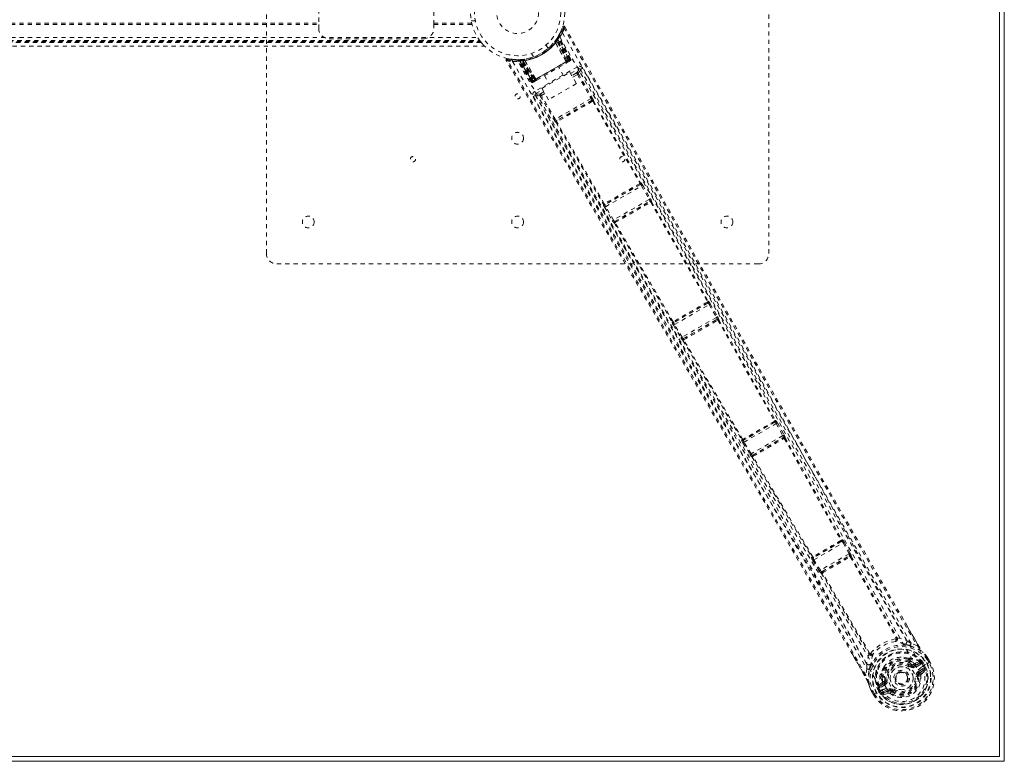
# Model space of a CAD drawing. Header units: inches. Extents: x 25.5 to 109, y 42.4 to 78.2.
# Tile 5 of 6: x 85.5 to 109, y 42.4 to 60.1. Entities that reach past the tile are written whole.
import ezdxf

# ---------------------------------------------------------------- set-up
doc = ezdxf.new("R2010")
doc.units = ezdxf.units.IN
doc.header["$MEASUREMENT"] = 0
doc.linetypes.add('SLD-Dashed', pattern=[0.075, 0.05, -0.025])
doc.linetypes.add('SLD-Solid', pattern=[0])

msp = doc.modelspace()

# ---------------------------------------------------------------- linework, layer by layer
at = {"color": 7, "linetype": 'SLD-Solid', "lineweight": 15}
for p, q in [((109.004, 78.166), (109.004, 42.416)), ((108.886, 78.048), (108.886, 42.534)), ((108.886, 42.534), (108.886, 78.048)), ((109.004, 42.416), (25.504, 42.416)), ((108.886, 42.534), (25.622, 42.534)), ((25.622, 42.534), (108.886, 42.534))]:
    msp.add_line(p, q, dxfattribs=at)
at = {"color": 7, "linetype": 'SLD-Dashed', "lineweight": 0}
for p, q in [((91.379, 54.541), (91.379, 66.041)), ((103.379, 66.041), (103.379, 54.541)), ((92.629, 60.572), (92.629, 60.009)), ((95.379, 60.009), (95.379, 60.572)), ((41.879, 60.041), (92.629, 60.041)), ((41.879, 60.009), (92.629, 60.009)), ((92.629, 60.009), (92.629, 59.916)), ((95.379, 60.041), (96.282, 60.041)), ((95.379, 60.009), (96.289, 60.009)), ((95.379, 59.916), (95.379, 60.009)), ((96.272, 60.091), (96.368, 60.091)), ((98.343, 59.708), (98.4, 59.814)), ((98.366, 59.746), (98.358, 59.732)), ((98.411, 59.839), (98.403, 59.816)), ((98.404, 59.822), (98.452, 59.946)), ((98.507, 59.951), (98.481, 59.936)), ((37.997, 59.576), (96.51, 59.576)), ((37.997, 59.576), (96.51, 59.576)), ((38.001, 59.581), (96.506, 59.581)), ((38.002, 59.582), (96.505, 59.582)), ((38.004, 59.584), (96.504, 59.584)), ((38.014, 59.596), (96.494, 59.596)), ((38.017, 59.601), (96.49, 59.601)), ((38.029, 59.616), (96.479, 59.616)), ((38.037, 59.627), (96.47, 59.627)), ((38.084, 59.698), (96.423, 59.698)), ((92.879, 59.666), (95.129, 59.666)), ((98.105, 59.432), (98.057, 59.516)), ((98.275, 59.609), (98.294, 59.637)), ((98.283, 59.575), (98.28, 59.571)), ((98.537, 59.117), (98.28, 59.571)), ((98.283, 59.575), (98.54, 59.118)), ((98.294, 59.633), (98.318, 59.616)), ((98.347, 59.685), (98.305, 59.62)), ((98.305, 59.648), (98.306, 59.65)), ((98.305, 59.619), (98.305, 59.62)), ((98.305, 59.62), (98.565, 59.133)), ((98.564, 59.132), (98.305, 59.619)), ((98.307, 59.651), (98.306, 59.65)), ((98.347, 59.714), (98.307, 59.651)), ((98.314, 59.662), (98.338, 59.646)), ((98.589, 59.147), (98.318, 59.616)), ((98.605, 59.156), (98.33, 59.633)), ((98.338, 59.646), (98.616, 59.163)), ((98.624, 59.163), (98.345, 59.688)), ((98.623, 59.166), (98.347, 59.685)), ((98.366, 59.717), (98.358, 59.703)), ((98.639, 59.175), (98.358, 59.703)), ((98.65, 59.182), (98.366, 59.717)), ((37.914, 59.486), (96.593, 59.486)), ((37.915, 59.486), (96.592, 59.486)), ((97.711, 59.316), (97.759, 59.232)), ((97.141, 59.189), (97.266, 59.174)), ((97.372, 59.163), (97.357, 59.164)), ((97.38, 59.162), (97.364, 59.163)), ((97.398, 59.149), (97.382, 59.149)), ((97.703, 58.635), (97.382, 59.149)), ((97.468, 59.167), (97.394, 59.163)), ((97.715, 58.642), (97.398, 59.149)), ((97.418, 59.152), (97.733, 58.648)), ((97.496, 59.153), (97.419, 59.149)), ((97.731, 58.651), (97.419, 59.149)), ((97.458, 59.166), (97.456, 59.166)), ((97.737, 58.655), (97.458, 59.137)), ((97.47, 59.167), (97.468, 59.167)), ((97.472, 59.167), (97.47, 59.167)), ((97.748, 58.661), (97.473, 59.138)), ((97.493, 59.14), (97.49, 59.169)), ((97.493, 59.14), (97.765, 58.671)), ((97.496, 59.153), (97.498, 59.153)), ((97.789, 58.685), (97.496, 59.153)), ((97.498, 59.153), (97.79, 58.685)), ((97.541, 59.175), (97.535, 59.174)), ((97.551, 59.15), (97.547, 59.15)), ((97.813, 58.699), (97.547, 59.15)), ((97.551, 59.15), (97.816, 58.7)), ((98.616, 59.163), (97.737, 58.655)), ((97.748, 58.661), (98.605, 59.156)), ((98.589, 59.147), (97.765, 58.671)), ((98.537, 59.117), (98.54, 59.118)), ((98.546, 59.089), (98.552, 59.092)), ((98.565, 59.133), (98.564, 59.132)), ((98.564, 59.099), (98.611, 59.126)), ((98.565, 59.133), (98.623, 59.166)), ((98.65, 59.182), (98.616, 59.163)), ((98.639, 59.175), (98.65, 59.182)), ((98.807, 58.998), (97.784, 58.407)), ((97.96, 58.482), (98.626, 58.866)), ((98.476, 58.78), (98.36, 58.981)), ((98.626, 58.866), (98.783, 58.594)), ((98.644, 58.834), (98.837, 58.946)), ((98.786, 58.85), (98.673, 58.785)), ((98.696, 58.746), (98.807, 58.81)), ((98.807, 58.81), (99.136, 58.238)), ((98.833, 58.825), (99.161, 58.253)), ((98.878, 58.935), (98.871, 58.943)), ((98.877, 58.935), (98.871, 58.943)), ((98.93, 58.964), (98.878, 58.935)), ((98.88, 58.931), (98.879, 58.932)), ((97.703, 58.635), (97.715, 58.642)), ((97.748, 58.661), (97.715, 58.642)), ((97.731, 58.651), (97.789, 58.685)), ((97.771, 58.641), (97.818, 58.668)), ((97.79, 58.685), (97.789, 58.685)), ((97.813, 58.699), (97.816, 58.7)), ((98.022, 58.786), (98.138, 58.585)), ((98.783, 58.594), (98.117, 58.21)), ((97.8, 58.325), (97.803, 58.314)), ((97.8, 58.325), (97.804, 58.315)), ((97.814, 58.355), (97.978, 58.45)), ((98.007, 58.4), (97.923, 58.352)), ((98.03, 58.361), (97.947, 58.314)), ((98.117, 58.21), (97.96, 58.482)), ((97.803, 58.314), (97.752, 58.284)), ((97.805, 58.312), (97.806, 58.311)), ((97.921, 58.299), (98.252, 57.728)), ((98.278, 57.743), (97.947, 58.314)), ((99.136, 58.238), (98.278, 57.743)), ((99.151, 58.195), (98.307, 57.708)), ((99.151, 58.195), (99.151, 58.195)), ((99.173, 58.172), (100.3, 56.216)), ((99.192, 58.184), (99.191, 58.183)), ((99.191, 58.183), (100.318, 56.228)), ((98.297, 57.667), (98.298, 57.667)), ((98.298, 57.667), (99.427, 55.714)), ((98.308, 57.708), (98.307, 57.708)), ((99.447, 55.724), (98.317, 57.678)), ((100.318, 56.228), (100.322, 56.228)), ((100.311, 56.188), (99.466, 55.7)), ((99.482, 55.657), (100.34, 56.152)), ((100.303, 56.186), (100.303, 56.186)), ((100.307, 56.187), (100.311, 56.188)), ((100.34, 56.152), (100.523, 55.83)), ((100.366, 56.167), (100.549, 55.845)), ((100.523, 55.83), (99.67, 55.338)), ((99.699, 55.303), (100.538, 55.787)), ((100.534, 55.783), (100.534, 55.783)), ((100.538, 55.787), (100.537, 55.786)), ((100.56, 55.763), (101.915, 53.385)), ((100.579, 55.776), (100.578, 55.774)), ((100.578, 55.774), (101.933, 53.398)), ((99.427, 55.714), (99.425, 55.71)), ((99.456, 55.642), (99.644, 55.322)), ((99.466, 55.7), (99.468, 55.703)), ((99.471, 55.705), (99.472, 55.705)), ((99.67, 55.338), (99.482, 55.657)), ((99.701, 55.303), (99.699, 55.303)), ((99.705, 55.305), (99.705, 55.305)), ((101.091, 52.91), (99.71, 55.272)), ((99.689, 55.262), (99.69, 55.262)), ((99.69, 55.262), (101.071, 52.9)), ((103.129, 54.291), (91.629, 54.291)), ((101.933, 53.398), (101.938, 53.398)), ((101.927, 53.357), (101.109, 52.885)), ((101.126, 52.843), (101.955, 53.321)), ((101.918, 53.355), (101.919, 53.356)), ((101.922, 53.357), (101.927, 53.357)), ((101.955, 53.321), (102.127, 53.014)), ((101.981, 53.336), (102.153, 53.028)), ((102.127, 53.014), (101.307, 52.54)), ((101.337, 52.506), (102.142, 52.971)), ((102.137, 52.967), (102.137, 52.967)), ((102.142, 52.971), (102.141, 52.969)), ((102.164, 52.945), (103.514, 50.542)), ((102.183, 52.959), (102.182, 52.958)), ((102.182, 52.958), (103.533, 50.554)), ((101.071, 52.9), (101.068, 52.896)), ((101.101, 52.828), (101.281, 52.525)), ((101.109, 52.885), (101.112, 52.889)), ((101.115, 52.892), (101.115, 52.892)), ((101.307, 52.54), (101.126, 52.843)), ((101.326, 52.464), (101.328, 52.464)), ((101.328, 52.464), (102.734, 50.093)), ((101.338, 52.506), (101.337, 52.506)), ((101.342, 52.508), (101.342, 52.508)), ((102.754, 50.103), (101.347, 52.474)), ((103.529, 50.515), (102.77, 50.077)), ((102.787, 50.035), (103.556, 50.479)), ((103.522, 50.514), (103.529, 50.515)), ((103.533, 50.554), (103.54, 50.555)), ((103.556, 50.479), (103.714, 50.192)), ((103.583, 50.493), (103.74, 50.206)), ((102.734, 50.093), (102.73, 50.087)), ((103.714, 50.192), (102.957, 49.755)), ((102.988, 49.721), (103.728, 50.148)), ((103.728, 50.148), (103.726, 50.146)), ((103.769, 50.136), (103.767, 50.134)), ((102.762, 50.019), (102.932, 49.739)), ((102.77, 50.077), (102.774, 50.083)), ((102.957, 49.755), (102.787, 50.035)), ((102.978, 49.679), (102.98, 49.68)), ((102.991, 49.721), (102.988, 49.721)), ((105.124, 47.664), (104.441, 47.27)), ((104.456, 47.226), (105.154, 47.63)), ((105.113, 47.662), (105.124, 47.664)), ((105.124, 47.702), (105.135, 47.704)), ((105.154, 47.63), (105.295, 47.371)), ((105.18, 47.644), (105.321, 47.385)), ((104.408, 47.289), (104.4, 47.28)), ((104.436, 47.297), (104.436, 47.297)), ((104.441, 47.27), (104.448, 47.278)), ((105.295, 47.371), (104.61, 46.975)), ((104.644, 46.943), (105.306, 47.325)), ((105.306, 47.325), (105.303, 47.322)), ((105.321, 47.385), (105.333, 47.36)), ((105.325, 47.296), (106.417, 45.364)), ((105.347, 47.313), (105.344, 47.31)), ((105.344, 47.31), (106.436, 45.378)), ((104.431, 47.211), (104.585, 46.96)), ((104.61, 46.975), (104.456, 47.226)), ((104.585, 46.96), (104.6, 46.936)), ((104.634, 46.902), (104.638, 46.902)), ((104.638, 46.902), (105.765, 44.99)), ((104.648, 46.944), (104.644, 46.943)), ((105.787, 44.999), (104.659, 46.912)), ((104.662, 46.92), (104.662, 46.92)), ((106.64, 45.722), (106.944, 45.195)), ((106.418, 45.363), (106.417, 45.364)), ((106.448, 45.364), (106.448, 45.364)), ((106.918, 45.181), (106.777, 45.233)), ((105.669, 44.459), (105.382, 44.957)), ((105.77, 44.973), (105.77, 44.973)), ((105.787, 44.999), (105.787, 44.999)), ((107.052, 45.031), (107.063, 45.017)), ((106.702, 44.881), (106.722, 44.871)), ((106.739, 44.805), (106.72, 44.838)), ((106.798, 44.723), (106.72, 44.778)), ((106.738, 44.852), (106.757, 44.819)), ((106.781, 44.7), (106.798, 44.723)), ((106.798, 44.723), (106.818, 44.712)), ((106.867, 44.715), (106.991, 44.758)), ((106.867, 44.715), (106.879, 44.693)), ((106.877, 44.755), (106.988, 44.795)), ((106.991, 44.758), (106.879, 44.693)), ((107.006, 44.732), (106.894, 44.667)), ((107.002, 44.791), (106.988, 44.795)), ((107.006, 44.789), (107.002, 44.791)), ((107.022, 44.772), (107.031, 44.759)), ((107.037, 44.758), (107.022, 44.772)), ((107.031, 44.759), (107.069, 44.693)), ((107.035, 44.673), (107.161, 44.746)), ((107.038, 44.758), (107.062, 44.774)), ((107.074, 44.696), (107.038, 44.757)), ((107.062, 44.774), (107.063, 44.773)), ((107.063, 44.773), (107.099, 44.711)), ((107.069, 44.693), (107.074, 44.696)), ((107.161, 44.746), (107.181, 44.758)), ((107.167, 44.893), (107.164, 44.897)), ((107.205, 44.772), (107.166, 44.838)), ((107.181, 44.758), (107.227, 44.784)), ((107.23, 44.785), (107.19, 44.854)), ((107.191, 44.853), (107.191, 44.853)), ((107.23, 44.786), (107.191, 44.853)), ((107.227, 44.784), (107.23, 44.786)), ((105.72, 44.623), (105.694, 44.475)), ((106.061, 44.489), (106.062, 44.512)), ((106.069, 44.466), (106.088, 44.433)), ((106.091, 44.475), (106.11, 44.442)), ((106.95, 44.45), (106.926, 44.447)), ((106.955, 44.562), (107.056, 44.62)), ((106.97, 44.536), (107.071, 44.594)), ((106.98, 44.518), (106.97, 44.536)), ((107.071, 44.594), (106.98, 44.518)), ((107.024, 44.498), (107.115, 44.578)), ((107.035, 44.673), (107.035, 44.673)), ((105.991, 44.206), (105.994, 44.22)), ((106.084, 44.297), (105.994, 44.22)), ((105.994, 44.22), (105.994, 44.221)), ((105.994, 44.22), (105.994, 44.22)), ((106.024, 44.2), (106.124, 44.286)), ((106.136, 44.265), (106.024, 44.2)), ((106.151, 44.239), (106.039, 44.174)), ((106.088, 44.433), (106.096, 44.33)), ((106.124, 44.286), (106.136, 44.265)), ((106.143, 44.445), (106.151, 44.349)), ((106.151, 44.349), (106.18, 44.353)), ((106.418, 44.322), (106.411, 44.335)), ((106.423, 44.314), (106.418, 44.322)), ((105.819, 44.115), (105.817, 44.119)), ((105.88, 44.007), (105.842, 44.074)), ((105.842, 44.074), (105.842, 44.074)), ((105.843, 44.076), (105.882, 44.007)), ((105.868, 44.089), (105.906, 44.022)), ((105.88, 44.007), (105.884, 44.009)), ((105.906, 44.022), (105.882, 44.008)), ((105.93, 44.035), (105.884, 44.009)), ((106.076, 44.119), (105.93, 44.035)), ((105.975, 44.146), (106.001, 44.16)), ((105.975, 44.145), (105.975, 44.146)), ((106.011, 44.082), (105.975, 44.145)), ((105.991, 44.206), (105.99, 44.202)), ((105.991, 44.206), (105.991, 44.206)), ((106.001, 44.16), (105.991, 44.184)), ((105.996, 44.18), (106.004, 44.166)), ((106.001, 44.16), (105.996, 44.18)), ((106.001, 44.159), (106.037, 44.097)), ((106.004, 44.166), (106.041, 44.1)), ((106.041, 44.1), (106.037, 44.097)), ((106.041, 44.1), (106.041, 44.1)), ((106.076, 44.119), (106.076, 44.119)), ((106.111, 44.075), (106.212, 44.133)), ((106.118, 44.002), (106.233, 44.041)), ((106.126, 44.049), (106.227, 44.107)), ((106.238, 44.089), (106.126, 44.049)), ((106.238, 44.089), (106.227, 44.107)), ((106.275, 44.034), (106.311, 44.082)), ((106.311, 44.082), (106.305, 44.086)), ((106.326, 44.101), (106.311, 44.082))]:
    msp.add_line(p, q, dxfattribs=at)
at = {"color": 7, "linetype": 'SLD-Dashed', "lineweight": 0, "flags": 128}
for points in [[(98.451, 59.81), (99.674, 57.696), (100.891, 55.579), (102.1, 53.459), (103.296, 51.335), (104.229, 49.664), (105.159, 47.993), (106.091, 46.328), (107.035, 44.673)], [(98.48, 59.936), (98.943, 59.124), (99.424, 58.279), (99.923, 57.402), (100.303, 56.734), (100.354, 56.645), (100.404, 56.556), (100.455, 56.467), (100.506, 56.377), (100.558, 56.287), (100.619, 56.179), (100.801, 55.86), (100.966, 55.569), (101.116, 55.306), (101.251, 55.07), (101.502, 54.628), (101.722, 54.242), (102.047, 53.671), (102.343, 53.15), (102.612, 52.679), (102.913, 52.151), (103.22, 51.612), (103.814, 50.572), (104.447, 49.464), (105.06, 48.395), (105.679, 47.32), (106.304, 46.237), (106.918, 45.181)], [(98.507, 59.951), (100.609, 56.258), (102.711, 52.565), (104.819, 48.875), (106.64, 45.722)], [(98.267, 59.597), (98.267, 59.596), (98.267, 59.594), (98.268, 59.591), (98.27, 59.588), (98.272, 59.585), (98.275, 59.582), (98.279, 59.578), (98.283, 59.575)], [(98.324, 59.677), (98.32, 59.669), (98.316, 59.66)], [(98.384, 59.708), (99.605, 57.598), (100.819, 55.486), (102.023, 53.37), (103.215, 51.249), (104.144, 49.581), (105.07, 47.913), (106, 46.251), (106.943, 44.6)], [(97.141, 59.186), (97.133, 59.185), (97.125, 59.184), (97.117, 59.18), (97.111, 59.175), (97.107, 59.168), (97.105, 59.161), (97.105, 59.154), (97.108, 59.147)], [(97.109, 59.144), (97.109, 59.144), (97.111, 59.145), (97.116, 59.149), (97.125, 59.153), (97.13, 59.156), (97.135, 59.159)], [(105.382, 44.957), (103.545, 48.139), (101.403, 51.809), (99.256, 55.477), (97.109, 59.144)], [(105.694, 44.475), (105.029, 45.633), (104.353, 46.806), (103.661, 47.998), (102.994, 49.144), (102.306, 50.324), (101.617, 51.504), (100.96, 52.626), (100.377, 53.622), (99.97, 54.317), (99.3, 55.461), (98.723, 56.446), (98.172, 57.387), (97.643, 58.291), (97.135, 59.159)], [(97.259, 59.122), (98.478, 57.006), (99.702, 54.893), (100.935, 52.787), (102.176, 50.688), (103.157, 49.044), (104.138, 47.404), (105.115, 45.764), (106.076, 44.119)], [(97.304, 59.169), (97.347, 59.164), (97.532, 59.176)], [(97.357, 59.164), (97.359, 59.164), (97.359, 59.164)], [(106.186, 44.163), (105.21, 45.834), (104.217, 47.5), (103.218, 49.166), (102.22, 50.835), (101.227, 52.508), (99.936, 54.708), (98.655, 56.916), (97.381, 59.129)], [(97.535, 59.174), (97.536, 59.174), (97.538, 59.173), (97.54, 59.171), (97.541, 59.168), (97.543, 59.164), (97.544, 59.16), (97.546, 59.155), (97.547, 59.15)], [(97.684, 59.206), (97.695, 59.209), (97.707, 59.213)], [(97.816, 58.7), (97.995, 58.804), (98.177, 58.909), (98.358, 59.014), (98.537, 59.117)], [(97.837, 58.679), (98.013, 58.78), (98.191, 58.884), (98.37, 58.987), (98.546, 59.088)], [(98.54, 59.118), (98.549, 59.123), (98.556, 59.128), (98.561, 59.131), (98.564, 59.132)], [(98.54, 59.118), (98.543, 59.113), (98.545, 59.108), (98.547, 59.104), (98.548, 59.099), (98.548, 59.095), (98.548, 59.092), (98.547, 59.09), (98.546, 59.089)], [(98.623, 59.166), (98.622, 59.166), (98.621, 59.165), (98.618, 59.163), (98.614, 59.161), (98.608, 59.158), (98.602, 59.154), (98.596, 59.151), (98.589, 59.147)], [(98.605, 59.156), (98.617, 59.163), (98.628, 59.169), (98.636, 59.174), (98.639, 59.175)], [(98.619, 59.131), (98.622, 59.132), (98.625, 59.134), (98.626, 59.135), (98.627, 59.135)], [(98.837, 58.946), (98.832, 58.909), (98.786, 58.85)], [(98.837, 58.946), (98.836, 58.947), (98.835, 58.95), (98.832, 58.955), (98.828, 58.962), (98.824, 58.969), (98.818, 58.978), (98.813, 58.988), (98.807, 58.998)], [(98.833, 58.825), (98.83, 58.823), (98.824, 58.82), (98.817, 58.816), (98.807, 58.81)], [(98.878, 58.935), (98.872, 58.898), (98.827, 58.839)], [(106.669, 45.3), (104.709, 48.701), (102.763, 52.11), (100.821, 55.522), (98.878, 58.935)], [(106.777, 45.233), (106.397, 45.889), (105.999, 46.576), (105.585, 47.296), (105.153, 48.047), (104.73, 48.785), (104.373, 49.408), (104.033, 50.003), (103.669, 50.642), (103.279, 51.325), (103.16, 51.534), (103.038, 51.748), (102.914, 51.965), (102.806, 52.155), (102.719, 52.308), (102.627, 52.469), (102.531, 52.638), (102.431, 52.814), (102.229, 53.169), (102.011, 53.552), (101.777, 53.962), (101.731, 54.043), (101.72, 54.063), (101.712, 54.078), (101.7, 54.098), (101.686, 54.123), (101.668, 54.154), (101.648, 54.19), (101.575, 54.318), (101.479, 54.486), (101.38, 54.66), (101.264, 54.864), (101.132, 55.097), (101.075, 55.196), (101.016, 55.301), (100.954, 55.409), (100.89, 55.522), (100.849, 55.594), (100.809, 55.664), (100.396, 56.389), (99.998, 57.089), (99.621, 57.751), (99.265, 58.376), (98.93, 58.964)], [(97.737, 58.655), (97.724, 58.647), (97.713, 58.641), (97.709, 58.638), (97.705, 58.637), (97.703, 58.635)], [(97.765, 58.671), (97.758, 58.667), (97.751, 58.663), (97.745, 58.659), (97.74, 58.656), (97.735, 58.654), (97.732, 58.652), (97.731, 58.651), (97.731, 58.651)], [(97.755, 58.632), (97.756, 58.632), (97.758, 58.633), (97.76, 58.635), (97.763, 58.637)], [(97.79, 58.685), (97.792, 58.687), (97.797, 58.69), (97.805, 58.694), (97.813, 58.699)], [(97.836, 58.679), (97.832, 58.679), (97.826, 58.683), (97.819, 58.69), (97.813, 58.699)], [(97.83, 58.675), (97.831, 58.675), (97.832, 58.676), (97.834, 58.677), (97.836, 58.679)], [(97.784, 58.407), (97.795, 58.388), (97.805, 58.371), (97.812, 58.36), (97.814, 58.355)], [(97.923, 58.352), (97.849, 58.342), (97.814, 58.355)], [(97.752, 58.284), (98.06, 57.756), (98.387, 57.198), (98.732, 56.609), (99.094, 55.99), (99.469, 55.35), (99.52, 55.264), (99.57, 55.177), (99.621, 55.09), (99.673, 55.003), (99.724, 54.915), (99.789, 54.804), (99.984, 54.472), (100.157, 54.176), (100.309, 53.917), (100.439, 53.694), (100.511, 53.571), (100.575, 53.463), (100.629, 53.37), (100.675, 53.292), (100.712, 53.228), (100.741, 53.179), (100.807, 53.067), (100.895, 52.916), (101.159, 52.465), (101.402, 52.05), (101.518, 51.851), (101.629, 51.662), (101.735, 51.481), (101.866, 51.257), (101.999, 51.031), (102.128, 50.81), (102.253, 50.595), (102.818, 49.629), (103.418, 48.601), (103.991, 47.615), (104.57, 46.616), (105.153, 45.609), (105.72, 44.623)], [(97.803, 58.314), (97.838, 58.301), (97.912, 58.311)], [(97.803, 58.314), (99.787, 54.926), (101.771, 51.538), (103.751, 48.147), (105.716, 44.749)], [(97.921, 58.299), (97.923, 58.3), (97.929, 58.303), (97.938, 58.308), (97.947, 58.314)], [(99.147, 58.192), (99.045, 58.133), (98.942, 58.074), (98.839, 58.014), (98.735, 57.954), (98.64, 57.899), (98.545, 57.844), (98.453, 57.792), (98.382, 57.751), (98.312, 57.71)], [(99.165, 58.173), (98.956, 58.052), (98.742, 57.929), (98.529, 57.806), (98.319, 57.685)], [(99.161, 58.253), (99.16, 58.252), (99.159, 58.251), (99.156, 58.25), (99.153, 58.248), (99.149, 58.246), (99.145, 58.243), (99.14, 58.241), (99.136, 58.238)], [(99.173, 58.172), (99.176, 58.178), (99.177, 58.184), (99.176, 58.189), (99.173, 58.194), (99.169, 58.197), (99.163, 58.198), (99.157, 58.197), (99.151, 58.195)], [(99.173, 58.172), (99.169, 58.174), (99.167, 58.174), (99.166, 58.174), (99.165, 58.173)], [(98.092, 57.822), (98.315, 57.439), (98.604, 56.947), (98.872, 56.488), (99.121, 56.063), (99.346, 55.679), (99.553, 55.327), (99.74, 55.007), (99.908, 54.72), (100.138, 54.328), (100.288, 54.072)], [(98.278, 57.743), (98.269, 57.738), (98.261, 57.733), (98.255, 57.729), (98.252, 57.728)], [(98.308, 57.708), (98.303, 57.704), (98.299, 57.699), (98.297, 57.693), (98.298, 57.688), (98.3, 57.683), (98.304, 57.68), (98.31, 57.678), (98.317, 57.678)], [(100.297, 56.21), (100.298, 56.21), (100.298, 56.211), (100.299, 56.213), (100.3, 56.216)], [(100.307, 56.187), (100.312, 56.191), (100.316, 56.196), (100.318, 56.201), (100.317, 56.207), (100.315, 56.211), (100.311, 56.214), (100.306, 56.216), (100.3, 56.216)], [(100.366, 56.167), (100.365, 56.166), (100.363, 56.165), (100.36, 56.164), (100.357, 56.162), (100.353, 56.16), (100.349, 56.158), (100.344, 56.155), (100.34, 56.152)], [(100.549, 55.845), (100.546, 55.843), (100.54, 55.84), (100.532, 55.835), (100.523, 55.83)], [(100.56, 55.763), (100.563, 55.769), (100.564, 55.774), (100.563, 55.78), (100.56, 55.785), (100.556, 55.788), (100.55, 55.789), (100.544, 55.788), (100.537, 55.786)], [(100.556, 55.831), (100.554, 55.834), (100.547, 55.843)], [(100.56, 55.763), (100.556, 55.764), (100.554, 55.764), (100.553, 55.764), (100.552, 55.764)], [(99.447, 55.724), (99.444, 55.718), (99.443, 55.713), (99.444, 55.708), (99.446, 55.704), (99.451, 55.701), (99.456, 55.7), (99.462, 55.701), (99.468, 55.703)], [(99.447, 55.724), (99.45, 55.722), (99.452, 55.722), (99.453, 55.722), (99.454, 55.723)], [(99.482, 55.657), (99.478, 55.654), (99.473, 55.652), (99.469, 55.649), (99.465, 55.647), (99.462, 55.645), (99.459, 55.644), (99.457, 55.643), (99.456, 55.642)], [(99.67, 55.338), (99.661, 55.332), (99.653, 55.327), (99.647, 55.324), (99.644, 55.322)], [(99.646, 55.324), (99.651, 55.313), (99.653, 55.309)], [(99.701, 55.303), (99.696, 55.299), (99.692, 55.293), (99.69, 55.288), (99.69, 55.282), (99.693, 55.277), (99.697, 55.274), (99.703, 55.272), (99.71, 55.272)], [(99.712, 55.279), (99.711, 55.278), (99.711, 55.277), (99.71, 55.276), (99.71, 55.272)], [(101.912, 53.379), (101.913, 53.38), (101.914, 53.38), (101.914, 53.382), (101.915, 53.386)], [(101.922, 53.357), (101.927, 53.361), (101.931, 53.366), (101.933, 53.371), (101.933, 53.376), (101.93, 53.38), (101.926, 53.384), (101.921, 53.385), (101.915, 53.386)], [(101.981, 53.336), (101.98, 53.336), (101.978, 53.335), (101.976, 53.333), (101.972, 53.331), (101.968, 53.329), (101.964, 53.327), (101.96, 53.324), (101.955, 53.321)], [(102.153, 53.028), (102.15, 53.027), (102.144, 53.023), (102.136, 53.019), (102.127, 53.014)], [(102.164, 52.945), (102.167, 52.952), (102.168, 52.958), (102.167, 52.963), (102.165, 52.968), (102.16, 52.971), (102.154, 52.973), (102.147, 52.972), (102.141, 52.969)], [(102.162, 53.011), (102.159, 53.016), (102.151, 53.027)], [(102.164, 52.945), (102.16, 52.947), (102.158, 52.947), (102.157, 52.947), (102.156, 52.947)], [(101.091, 52.91), (101.088, 52.904), (101.087, 52.899), (101.087, 52.894), (101.09, 52.89), (101.094, 52.887), (101.1, 52.886), (101.106, 52.887), (101.112, 52.889)], [(101.091, 52.91), (101.094, 52.908), (101.096, 52.908), (101.097, 52.908), (101.098, 52.909)], [(101.126, 52.843), (101.121, 52.84), (101.117, 52.838), (101.113, 52.835), (101.109, 52.833), (101.106, 52.831), (101.103, 52.829), (101.101, 52.828), (101.101, 52.828)], [(101.307, 52.54), (101.298, 52.535), (101.29, 52.53), (101.284, 52.527), (101.281, 52.525)], [(101.283, 52.526), (101.289, 52.514), (101.292, 52.509)], [(101.338, 52.506), (101.333, 52.501), (101.329, 52.496), (101.327, 52.49), (101.327, 52.485), (101.33, 52.48), (101.335, 52.476), (101.34, 52.474), (101.347, 52.474)], [(101.35, 52.481), (101.349, 52.481), (101.349, 52.48), (101.348, 52.478), (101.347, 52.474)], [(103.512, 50.535), (103.512, 50.536), (103.513, 50.536), (103.514, 50.538), (103.514, 50.542)], [(103.522, 50.514), (103.527, 50.518), (103.53, 50.523), (103.532, 50.528), (103.532, 50.533), (103.53, 50.537), (103.526, 50.54), (103.52, 50.542), (103.514, 50.542)], [(103.583, 50.493), (103.582, 50.493), (103.58, 50.492), (103.577, 50.49), (103.574, 50.488), (103.57, 50.486), (103.566, 50.484), (103.561, 50.481), (103.556, 50.479)], [(102.754, 50.103), (102.751, 50.097), (102.75, 50.092), (102.75, 50.087), (102.753, 50.083), (102.757, 50.08), (102.762, 50.079), (102.768, 50.08), (102.774, 50.083)], [(103.74, 50.206), (103.737, 50.205), (103.731, 50.201), (103.723, 50.197), (103.714, 50.192)], [(103.749, 50.121), (103.752, 50.128), (103.754, 50.134), (103.753, 50.14), (103.75, 50.145), (103.745, 50.148), (103.739, 50.149), (103.733, 50.149), (103.726, 50.146)], [(103.749, 50.189), (103.746, 50.193), (103.738, 50.205)], [(103.749, 50.121), (104.427, 48.904), (105.105, 47.689)], [(103.767, 50.134), (104.446, 48.918), (105.124, 47.702)], [(102.787, 50.035), (102.783, 50.032), (102.778, 50.029), (102.774, 50.027), (102.77, 50.024), (102.767, 50.022), (102.764, 50.021), (102.763, 50.02), (102.762, 50.019)], [(102.957, 49.755), (102.948, 49.75), (102.94, 49.745), (102.934, 49.741), (102.932, 49.739)], [(102.934, 49.741), (102.94, 49.727), (102.942, 49.723)], [(102.991, 49.721), (102.985, 49.717), (102.981, 49.711), (102.979, 49.706), (102.98, 49.7), (102.983, 49.695), (102.987, 49.691), (102.993, 49.689), (103.001, 49.689)], [(102.98, 49.68), (103.695, 48.484), (104.408, 47.289)], [(103.003, 49.697), (103.002, 49.696), (103.002, 49.695), (103.001, 49.694), (103.001, 49.689)], [(104.429, 47.298), (103.715, 48.493), (103.001, 49.69)], [(105.103, 47.682), (105.103, 47.683), (105.104, 47.684), (105.105, 47.685), (105.105, 47.689)], [(105.113, 47.662), (105.118, 47.666), (105.121, 47.67), (105.123, 47.675), (105.123, 47.68), (105.12, 47.684), (105.117, 47.687), (105.111, 47.689), (105.105, 47.689)], [(105.18, 47.644), (105.179, 47.643), (105.177, 47.642), (105.175, 47.641), (105.171, 47.639), (105.168, 47.637), (105.163, 47.635), (105.159, 47.632), (105.154, 47.63)], [(104.429, 47.298), (104.426, 47.293), (104.425, 47.288), (104.426, 47.283), (104.428, 47.279), (104.432, 47.276), (104.437, 47.275), (104.442, 47.276), (104.448, 47.278)], [(105.321, 47.385), (105.318, 47.383), (105.312, 47.38), (105.303, 47.375), (105.295, 47.371)], [(105.325, 47.296), (105.328, 47.303), (105.33, 47.309), (105.329, 47.315), (105.326, 47.32), (105.322, 47.323), (105.316, 47.325), (105.309, 47.324), (105.303, 47.322)], [(105.325, 47.296), (105.321, 47.298), (105.319, 47.298), (105.318, 47.298), (105.317, 47.298)], [(104.456, 47.226), (104.451, 47.224), (104.447, 47.221), (104.443, 47.218), (104.439, 47.216), (104.436, 47.214), (104.433, 47.213), (104.432, 47.212), (104.431, 47.211)], [(104.61, 46.975), (104.601, 46.97), (104.593, 46.965), (104.587, 46.962), (104.585, 46.96)], [(104.648, 46.944), (104.643, 46.94), (104.639, 46.934), (104.637, 46.928), (104.638, 46.923), (104.641, 46.918), (104.646, 46.914), (104.652, 46.912), (104.659, 46.912)], [(104.662, 46.92), (104.661, 46.919), (104.66, 46.918), (104.66, 46.916), (104.659, 46.912)], [(106.942, 45.195), (106.803, 45.435), (106.682, 45.642), (106.637, 45.72)], [(106.41, 45.336), (106.419, 45.33), (106.428, 45.326), (106.437, 45.326), (106.445, 45.33), (106.45, 45.336), (106.452, 45.344), (106.452, 45.354), (106.448, 45.364)], [(106.448, 45.364), (106.561, 45.339), (106.669, 45.3)], [(106.634, 45.205), (106.622, 45.208), (106.614, 45.211)], [(106.761, 45.176), (106.909, 45.12), (107.056, 45.026)], [(106.944, 45.195), (106.944, 45.196), (106.943, 45.195), (106.941, 45.194), (106.938, 45.193), (106.934, 45.191), (106.929, 45.188), (106.924, 45.185), (106.918, 45.181)], [(105.385, 44.959), (105.506, 44.748), (105.67, 44.46)], [(105.77, 44.973), (105.736, 44.862), (105.716, 44.749)], [(105.77, 44.973), (105.777, 44.965), (105.786, 44.959), (105.794, 44.957), (105.802, 44.959), (105.809, 44.964), (105.813, 44.971), (105.815, 44.981), (105.814, 44.992)], [(107.063, 45.017), (107.06, 45.022), (107.056, 45.026)], [(107.164, 44.897), (107.107, 44.97), (107.056, 45.026)], [(107.167, 44.893), (107.112, 44.964), (107.063, 45.017)], [(105.816, 44.732), (105.819, 44.745), (105.821, 44.753)], [(106.702, 44.881), (106.602, 44.9), (106.541, 44.899)], [(106.722, 44.871), (106.723, 44.87), (106.738, 44.852)], [(106.757, 44.819), (106.798, 44.794), (106.842, 44.761)], [(106.762, 44.676), (106.766, 44.68), (106.769, 44.685), (106.772, 44.689), (106.775, 44.692), (106.777, 44.695), (106.779, 44.698), (106.78, 44.699), (106.781, 44.7)], [(106.842, 44.761), (106.862, 44.753), (106.877, 44.755)], [(106.894, 44.667), (106.891, 44.672), (106.888, 44.677), (106.886, 44.682), (106.883, 44.685), (106.882, 44.689), (106.88, 44.691), (106.879, 44.693), (106.879, 44.693)], [(107.006, 44.732), (107.003, 44.737), (107, 44.742), (106.998, 44.746), (106.995, 44.75), (106.993, 44.753), (106.992, 44.756), (106.991, 44.757), (106.991, 44.758)], [(107.031, 44.759), (107.02, 44.744), (107.006, 44.732)], [(107.037, 44.758), (107.037, 44.758), (107.038, 44.758)], [(107.165, 44.838), (107.165, 44.843), (107.166, 44.857), (107.165, 44.862), (107.164, 44.866), (107.162, 44.871), (107.162, 44.873), (107.162, 44.874), (107.165, 44.877), (107.167, 44.88), (107.168, 44.881), (107.168, 44.883), (107.166, 44.887), (107.163, 44.895), (107.162, 44.896), (107.163, 44.897), (107.163, 44.898), (107.164, 44.897)], [(107.166, 44.838), (107.171, 44.842), (107.176, 44.845), (107.181, 44.848), (107.185, 44.85), (107.188, 44.852), (107.19, 44.853), (107.191, 44.853), (107.191, 44.853)], [(107.23, 44.786), (107.231, 44.786), (107.23, 44.786), (107.228, 44.785), (107.225, 44.783), (107.22, 44.78), (107.216, 44.778), (107.21, 44.775), (107.205, 44.772)], [(105.669, 44.459), (105.669, 44.459), (105.67, 44.46), (105.672, 44.461), (105.675, 44.463), (105.678, 44.465), (105.683, 44.468), (105.688, 44.471), (105.694, 44.475)], [(105.746, 44.308), (105.723, 44.357), (105.669, 44.459)], [(105.76, 44.277), (105.752, 44.452), (105.777, 44.609)], [(106.069, 44.466), (106.061, 44.488), (106.061, 44.489)], [(106.127, 44.659), (106.096, 44.608), (106.062, 44.512)], [(106.186, 44.163), (106.231, 44.097), (106.291, 44.043), (106.362, 44.002), (106.44, 43.977), (106.523, 43.967), (106.607, 43.974), (106.689, 43.995), (106.766, 44.031), (106.836, 44.08), (106.895, 44.14), (106.943, 44.21), (106.976, 44.286), (106.994, 44.367), (106.994, 44.448), (106.977, 44.527), (106.943, 44.6)], [(106.955, 44.562), (106.958, 44.557), (106.961, 44.552), (106.963, 44.548), (106.965, 44.544), (106.967, 44.54), (106.969, 44.538), (106.97, 44.536), (106.97, 44.536)], [(107.056, 44.62), (107.078, 44.628), (107.102, 44.626)], [(107.071, 44.594), (107.07, 44.595), (107.07, 44.596), (107.068, 44.599), (107.066, 44.602), (107.064, 44.606), (107.061, 44.61), (107.059, 44.615), (107.056, 44.62)], [(105.764, 44.267), (105.756, 44.286), (105.746, 44.308)], [(105.76, 44.277), (105.761, 44.272), (105.764, 44.267)], [(105.76, 44.277), (105.783, 44.205), (105.817, 44.119)], [(105.819, 44.115), (105.786, 44.198), (105.764, 44.267)], [(106.096, 44.33), (106.093, 44.309), (106.084, 44.297)], [(106.151, 44.239), (106.148, 44.244), (106.146, 44.248), (106.143, 44.253), (106.141, 44.257), (106.139, 44.26), (106.138, 44.262), (106.137, 44.264), (106.136, 44.265)], [(106.21, 44.357), (106.204, 44.356), (106.199, 44.355), (106.194, 44.355), (106.189, 44.354), (106.185, 44.354), (106.183, 44.353), (106.181, 44.353), (106.18, 44.353)], [(106.896, 44.444), (106.902, 44.444), (106.908, 44.445), (106.913, 44.446), (106.917, 44.446), (106.921, 44.447), (106.924, 44.447), (106.925, 44.447), (106.926, 44.447)], [(105.817, 44.119), (105.817, 44.121), (105.818, 44.121), (105.819, 44.121), (105.82, 44.12), (105.825, 44.113), (105.827, 44.11), (105.829, 44.109), (105.83, 44.109), (105.834, 44.11), (105.836, 44.11), (105.838, 44.11), (105.839, 44.109), (105.844, 44.104), (105.847, 44.1), (105.851, 44.098), (105.86, 44.094), (105.864, 44.092), (105.868, 44.089)], [(105.868, 44.089), (105.862, 44.086), (105.857, 44.083), (105.852, 44.08), (105.848, 44.078), (105.845, 44.076), (105.843, 44.075), (105.842, 44.074), (105.842, 44.074)], [(105.882, 44.008), (105.881, 44.007), (105.88, 44.006), (105.88, 44.007)], [(106.001, 44.159), (106.001, 44.16), (106.001, 44.16)], [(106.039, 44.174), (106.022, 44.167), (106.004, 44.166)], [(106.024, 44.2), (106.025, 44.199), (106.026, 44.198), (106.027, 44.195), (106.029, 44.192), (106.031, 44.188), (106.034, 44.184), (106.037, 44.179), (106.039, 44.174)], [(106.083, 44.038), (106.094, 44.059), (106.111, 44.075)], [(106.111, 44.075), (106.114, 44.07), (106.117, 44.065), (106.12, 44.061), (106.122, 44.057), (106.124, 44.053), (106.125, 44.051), (106.126, 44.049), (106.126, 44.049)], [(106.212, 44.133), (106.215, 44.128), (106.218, 44.123), (106.22, 44.119), (106.223, 44.115), (106.225, 44.112), (106.226, 44.109), (106.227, 44.108), (106.227, 44.107)], [(106.344, 44.125), (106.34, 44.12), (106.337, 44.116), (106.334, 44.112), (106.331, 44.108), (106.329, 44.105), (106.327, 44.103), (106.326, 44.101), (106.326, 44.101)]]:
    msp.add_lwpolyline(points, dxfattribs=at)
at = {"color": 7, "linetype": 'SLD-Dashed', "lineweight": 0}
for centre, radius in [((97.379, 60.291), 1.125), ((97.379, 60.291), 1.03), ((97.379, 60.291), 0.5), ((97.379, 58.291), 0.0625), ((97.379, 57.291), 0.141), ((94.879, 56.791), 0.0625), ((99.879, 56.791), 0.0625), ((92.379, 55.291), 0.141), ((97.379, 55.291), 0.141), ((102.379, 55.291), 0.141), ((106.553, 44.4), 0.7), ((106.553, 44.4), 0.69), ((106.553, 44.4), 0.623), ((106.553, 44.4), 0.32), ((106.553, 44.4), 0.275), ((106.553, 44.4), 0.188), ((106.553, 44.4), 0.157), ((106.553, 44.4), 0.142), ((106.553, 44.4), 0.139), ((106.553, 44.4), 0.138)]:
    msp.add_circle(centre, radius, dxfattribs=at)
for centre, radius, start, end in [((92.879, 59.916), 0.25, 180, 270), ((95.129, 59.916), 0.25, 270, 360), ((97.379, 60.291), 1.157, 257.8168, 342.1803), ((97.464, 60.242), 1.029, 326.5891, 331.2073), ((97.38, 60.29), 1.126, 329.5334, 334.6657), ((98.388, 59.731), 0.0272, 150.0175, 212.6279), ((98.392, 59.732), 0.03, 151.1153, 208.0096), ((97.276, 60.499), 1.362, 324.4703, 329.6104), ((97.398, 60.283), 1.107, 334.6006, 341.8924), ((98.425, 59.795), 0.03, 30.315, 154.0843), ((97.378, 60.319), 1.187, 334.648, 341.9691), ((98.481, 59.936), 0.03, 29.6556, 162.1671), ((98.424, 59.808), 0.14, 66.0527, 78.3284), ((97.461, 60.353), 1.228, 216.2553, 218.0475), ((97.373, 60.286), 1.118, 216.8463, 225.6373), ((97.414, 60.319), 1.17, 218.1551, 219.4379), ((97.363, 60.319), 1.19, 270.8728, 329.1273), ((97.379, 60.291), 1.127, 270.4638, 329.5362), ((97.379, 60.29), 1.155, 273.8885, 326.1119), ((97.379, 60.29), 1.155, 274.6405, 325.359), ((97.379, 60.29), 1.155, 275.6611, 324.339), ((97.397, 60.259), 1.12, 277.9115, 322.0885), ((98.297, 59.601), 0.0345, 194.8567, 241.0583), ((97.379, 60.291), 1.127, 322.0319, 325.3547), ((97.634, 59.928), 0.739, 331.4474, 335.2512), ((97.386, 60.286), 1.119, 324.2963, 329.2573), ((98.331, 59.633), 0.0297, 145.4596, 208.5244), ((98.332, 59.634), 0.0297, 145.5398, 208.5243), ((98.282, 59.581), 0.0702, 47.319, 71.0696), ((97.565, 59.975), 0.834, 334.4882, 339.5994), ((97.597, 59.966), 0.805, 335.571, 340.9688), ((97.577, 59.977), 0.83, 336.5072, 341.814), ((98.373, 59.699), 0.0299, 149.2734, 208.1929), ((98.371, 59.699), 0.0281, 148.4186, 211.1772), ((98.355, 59.676), 0.043, 47.0408, 95.7852), ((97.815, 60.04), 0.624, 329.4489, 330.4731), ((98.384, 59.718), 0.0299, 150.3293, 208.0904), ((97.135, 59.159), 0.03, 77.83, 210.3491), ((97.355, 60.305), 1.186, 258.0279, 265.3538), ((95.669, 59.491), 1.502, 347.2397, 348.3833), ((97.377, 60.276), 1.113, 257.9378, 265.379), ((97.285, 59.137), 0.03, 85.9233, 209.6788), ((97.249, 60.484), 1.362, 270.3911, 275.5298), ((97.379, 60.291), 1.127, 265.3372, 270.464), ((97.356, 59.134), 0.03, 31.981, 88.8947), ((97.359, 59.136), 0.0278, 24.9435, 89.3749), ((97.378, 60.006), 0.843, 269.6301, 271.1804), ((97.372, 59.133), 0.0299, 31.9053, 89.6721), ((97.423, 59.138), 0.043, 144.189, 192.9867), ((97.551, 59.959), 0.827, 258.177, 263.5032), ((97.379, 60.29), 1.127, 270.7599, 275.687), ((97.394, 59.134), 0.0299, 31.7985, 90.7326), ((97.552, 59.946), 0.811, 259.0533, 264.407), ((97.398, 59.14), 0.0236, 21.9829, 85.2442), ((97.559, 59.978), 0.84, 260.4184, 265.4935), ((97.511, 59.151), 0.0548, 163.5755, 194.1945), ((97.471, 59.137), 0.0297, 31.4797, 94.4615), ((97.472, 59.137), 0.0297, 31.4743, 94.5383), ((97.554, 59.155), 0.0832, 171.4108, 191.4105), ((97.565, 59.892), 0.742, 264.7579, 268.5466), ((97.517, 59.151), 0.0345, 358.9562, 45.1349), ((98.511, 59.094), 0.0354, 350.7635, 40.7236), ((98.537, 59.118), 0.0299, 300.1835, 28.2096), ((98.538, 59.119), 0.0299, 300.191, 28.2021), ((98.213, 58.921), 0.438, 27.1414, 30.9281), ((98.573, 59.161), 0.0498, 306.4495, 5.6265), ((97.863, 58.717), 0.861, 28.6669, 30.593), ((98.596, 59.152), 0.03, 300.0684, 28.0649), ((96.961, 58.197), 1.916, 29.4554, 30.2563), ((98.512, 59.307), 0.205, 301.0477, 307.9579), ((98.612, 59.161), 0.03, 300.0355, 28.0248), ((98.545, 59.2), 0.104, 323.9421, 349.2816), ((98.624, 59.168), 0.03, 300.0102, 27.9983), ((98.801, 58.824), 0.03, 29.978, 119.5821), ((99.068, 58.974), 0.308, 203.6897, 212.0632), ((98.852, 58.92), 0.09, 29.6454, 119.987), ((98.863, 58.847), 0.0372, 191.9461, 215.3263), ((98.852, 58.923), 0.0277, 47.6133, 123.0818), ((97.728, 58.651), 0.03, 211.995, 299.9951), ((97.74, 58.735), 0.104, 250.7192, 276.0554), ((97.74, 58.658), 0.03, 211.967, 299.9715), ((97.756, 58.667), 0.03, 211.9301, 299.9375), ((97.76, 58.692), 0.0498, 234.3734, 293.5466), ((99.605, 59.724), 2.152, 209.7844, 210.4976), ((97.661, 58.822), 0.21, 292.3283, 298.9951), ((98.332, 58.995), 0.672, 209.7795, 212.2468), ((98.149, 58.884), 0.44, 209.0777, 212.8515), ((97.814, 58.7), 0.0299, 211.7941, 299.8146), ((97.815, 58.701), 0.0299, 211.7951, 299.8117), ((97.849, 58.712), 0.0354, 199.2719, 249.2319), ((97.829, 58.329), 0.09, 120.012, 210.3543), ((97.827, 58.33), 0.0277, 116.8651, 192.2873), ((97.938, 58.326), 0.03, 120.4253, 210.0146), ((97.713, 58.193), 0.263, 27.2178, 37.031), ((97.88, 58.278), 0.0454, 26.8061, 45.9197), ((99.08, 58.194), 0.0713, 1.3385, 38.5794), ((99.136, 58.213), 0.0231, 297.7585, 308.9685), ((99.135, 58.162), 0.0324, 19.8905, 67.9235), ((99.166, 58.169), 0.0301, 30.0673, 118.6198), ((99.165, 58.168), 0.0301, 30.0864, 118.6007), ((99.008, 58.145), 0.187, 12.0205, 35.1784), ((99.057, 58.378), 0.236, 299.2284, 304.4817), ((98.422, 57.807), 0.187, 204.8246, 227.981), ((98.345, 57.769), 0.0715, 201.4641, 238.6051), ((98.323, 57.682), 0.0301, 121.3745, 209.9413), ((98.324, 57.682), 0.0301, 121.3952, 209.9202), ((98.193, 57.886), 0.243, 295.5879, 300.7021), ((98.3, 57.729), 0.0225, 290.8759, 302.3873), ((98.344, 57.706), 0.0324, 172.0847, 220.1085), ((98.323, 57.679), 0.00678, 125.3751, 193.812), ((117.264, 25.848), 34.781, 119.1979, 120.8021), ((100.273, 56.191), 0.0306, 350.95, 38.7963), ((100.221, 56.36), 0.163, 298.7885, 306.4122), ((100.292, 56.213), 0.0301, 300.5099, 29.3678), ((100.296, 56.214), 0.0301, 300.5011, 29.3668), ((100.18, 56.082), 0.204, 24.6929, 45.9237), ((116.6, 26.999), 33.429, 119.177, 120.8231), ((100.314, 56.167), 0.0214, 110.3169, 120.6094), ((100.268, 56.124), 0.0775, 21.7291, 55.8344), ((83.336, 84.614), 33.57, 299.1835, 300.8165), ((83.076, 85.063), 34.115, 299.1854, 300.8147), ((100.46, 55.783), 0.0787, 3.0057, 36.7285), ((100.522, 55.804), 0.0237, 299.3327, 309.5928), ((100.521, 55.752), 0.0335, 20.2906, 67.5571), ((100.552, 55.759), 0.0301, 29.807, 119.4915), ((100.553, 55.761), 0.0301, 29.8101, 119.4964), ((100.379, 55.729), 0.205, 13.2932, 34.4444), ((100.49, 55.892), 0.147, 298.5224, 307.0041), ((99.623, 55.76), 0.204, 194.0789, 215.3081), ((99.451, 55.726), 0.0301, 210.6345, 299.5013), ((99.362, 55.864), 0.164, 293.6011, 301.2008), ((99.453, 55.729), 0.0301, 210.6322, 299.4871), ((99.482, 55.734), 0.0306, 201.198, 249.0518), ((99.543, 55.705), 0.0775, 184.1598, 218.2763), ((99.482, 55.687), 0.0213, 119.3649, 129.71), ((99.829, 55.411), 0.205, 205.5527, 226.7073), ((99.742, 55.369), 0.0788, 203.2883, 236.9728), ((99.715, 55.277), 0.0301, 120.5071, 210.1872), ((99.716, 55.277), 0.0301, 120.5009, 210.1983), ((99.633, 55.397), 0.147, 292.9964, 301.4768), ((99.693, 55.325), 0.0238, 290.4233, 300.6331), ((99.738, 55.3), 0.0335, 172.4452, 219.7017), ((91.629, 54.541), 0.25, 180, 270), ((103.129, 54.541), 0.25, 270, 0), ((101.863, 53.483), 0.111, 297.8464, 309.2613), ((101.907, 53.383), 0.0301, 300.4714, 28.9466), ((101.912, 53.383), 0.0301, 300.4521, 28.9537), ((101.784, 53.246), 0.216, 24.5594, 44.5466), ((118.992, 22.857), 34.976, 119.2299, 120.7709), ((118.214, 24.202), 33.399, 119.2042, 120.7958), ((101.888, 53.36), 0.0306, 351.656, 38.4356), ((101.929, 53.338), 0.021, 110.3466, 120.6826), ((101.879, 53.292), 0.0814, 21.3802, 53.7065), ((84.925, 81.862), 33.633, 299.218, 300.7819), ((84.76, 82.147), 33.99, 299.2155, 300.7845), ((102.06, 52.966), 0.0821, 3.4053, 35.7258), ((102.125, 52.988), 0.0246, 299.2927, 309.4801), ((102.123, 52.935), 0.0351, 20.3143, 65.9895), ((102.156, 52.943), 0.0301, 29.3634, 119.5179), ((102.157, 52.944), 0.0301, 29.3668, 119.5254), ((101.975, 52.909), 0.214, 13.5419, 33.8266), ((102.116, 53.038), 0.104, 297.5791, 309.7952), ((101.277, 52.953), 0.217, 195.4575, 215.4368), ((101.094, 52.911), 0.0301, 211.046, 299.549), ((101.032, 53.004), 0.111, 290.7401, 302.1608), ((101.097, 52.916), 0.0301, 211.0536, 299.5316), ((101.126, 52.92), 0.0306, 201.5783, 248.3435), ((101.19, 52.894), 0.0814, 186.2903, 218.6179), ((101.125, 52.873), 0.0209, 119.3036, 129.6658), ((101.473, 52.619), 0.214, 206.1767, 226.4557), ((101.382, 52.574), 0.0822, 204.2969, 236.5718), ((101.352, 52.48), 0.0301, 120.479, 210.6297), ((101.353, 52.48), 0.0301, 120.4838, 210.6371), ((101.292, 52.562), 0.104, 290.2111, 302.4159), ((101.33, 52.529), 0.0246, 290.5245, 300.6914), ((101.377, 52.504), 0.0351, 174.0235, 219.6691), ((120.69, 19.914), 35.11, 119.2923, 120.7077), ((119.834, 21.396), 33.376, 119.2658, 120.7342), ((103.487, 50.516), 0.0313, 353.2281, 37.6746), ((103.474, 50.62), 0.0881, 297.0284, 311.7934), ((103.53, 50.492), 0.0242, 111.177, 120.3714), ((103.506, 50.54), 0.0301, 300.5268, 28.456), ((103.513, 50.541), 0.0301, 300.5042, 28.4954), ((103.486, 50.453), 0.0749, 20.0538, 55.3097), ((103.401, 50.413), 0.198, 23.7126, 45.5613), ((102.706, 50.177), 0.088, 288.199, 302.9757), ((102.759, 50.109), 0.0301, 211.5456, 299.4702), ((102.758, 50.107), 0.00596, 225.8386, 294.2743), ((102.79, 50.114), 0.0313, 202.3148, 246.7867), ((86.513, 79.111), 33.694, 299.2856, 300.7144), ((86.43, 79.254), 33.886, 299.2798, 300.7202), ((103.653, 50.148), 0.0743, 359.6746, 35.7125), ((103.71, 50.166), 0.0254, 298.855, 309.41), ((103.705, 50.109), 0.038, 20.8156, 63.5724), ((103.741, 50.12), 0.0301, 28.8897, 119.4238), ((103.743, 50.122), 0.0301, 28.885, 119.4497), ((103.581, 50.099), 0.192, 11.1579, 33.9072), ((103.744, 50.117), 0.00679, 44.3933, 114.5303), ((103.711, 50.197), 0.0846, 296.823, 312.2708), ((102.921, 50.137), 0.198, 194.4344, 216.2911), ((102.755, 50.103), 0.0301, 211.4915, 299.5091), ((102.845, 50.083), 0.0749, 184.686, 219.9497), ((102.789, 50.064), 0.0242, 119.64, 128.8374), ((103.104, 49.824), 0.192, 206.0961, 228.8372), ((103.025, 49.785), 0.0743, 204.2834, 240.328), ((103.003, 49.695), 0.0301, 120.5538, 211.109), ((103.006, 49.695), 0.0301, 120.5767, 211.1068), ((102.954, 49.76), 0.0847, 287.7355, 303.1681), ((102.98, 49.747), 0.0281, 291.0955, 300.6474), ((103.033, 49.721), 0.038, 176.4415, 219.174), ((122.502, 16.775), 35.469, 119.3766, 120.6208), ((121.484, 18.539), 33.41, 119.3486, 120.6513), ((105.076, 47.662), 0.0331, 356.3917, 37.0342), ((105.07, 47.759), 0.0786, 296.9263, 313.9808), ((105.123, 47.637), 0.0274, 111.8817, 120.2568), ((105.098, 47.688), 0.0301, 300.7999, 28.1018), ((105.109, 47.69), 0.0301, 300.7673, 28.1983), ((105.099, 47.612), 0.0582, 17.5422, 63.7669), ((105.042, 47.588), 0.149, 21.8484, 51.0532), ((104.548, 47.303), 0.15, 188.9563, 218.1416), ((104.426, 47.296), 0.0301, 211.7879, 299.2439), ((104.386, 47.364), 0.0785, 285.9985, 303.0875), ((104.434, 47.305), 0.0301, 211.8913, 299.1991), ((104.433, 47.303), 0.00598, 226.9017, 293.946), ((104.466, 47.31), 0.0331, 202.9607, 243.6164), ((104.464, 47.258), 0.0256, 119.4745, 128.4277), ((88.082, 76.394), 33.79, 299.368, 300.632), ((88.013, 76.512), 33.955, 299.363, 300.6384), ((105.247, 47.335), 0.0589, 350.1573, 37.0173), ((105.282, 47.348), 0.0334, 299.4627, 308.1965), ((105.277, 47.282), 0.0426, 21.369, 59.9156), ((105.317, 47.295), 0.0301, 28.5554, 119.0955), ((105.32, 47.299), 0.0301, 28.5742, 119.1263), ((105.29, 47.365), 0.0767, 296.8732, 314.4013), ((105.264, 47.314), 0.0829, 359.0809, 33.0426), ((104.499, 47.266), 0.0582, 176.2276, 222.4639), ((104.674, 46.974), 0.0829, 206.9584, 240.9181), ((104.664, 46.998), 0.0589, 202.9886, 249.8346), ((104.659, 46.917), 0.0301, 120.8646, 211.4329), ((104.664, 46.918), 0.0301, 120.908, 211.4466), ((104.617, 46.976), 0.0768, 285.6007, 303.1216), ((104.638, 46.971), 0.0295, 291.2141, 301.112), ((104.695, 46.946), 0.0426, 180.092, 218.6251), ((106.553, 44.4), 0.788, 39.1184, 200.8816), ((106.562, 44.385), 0.963, 99.0618, 140.9478), ((106.527, 44.445), 0.841, 98.2524, 141.7508), ((106.24, 44.409), 0.885, 65.0109, 79.1441), ((106.394, 45.337), 0.0608, 281.8559, 26.686), ((106.325, 45.312), 0.0884, 337.1355, 15.7082), ((106.394, 45.355), 0.0249, 309.7938, 18.2005), ((106.383, 45.43), 0.0746, 297.7966, 315.7655), ((106.462, 45.389), 0.0278, 204.2799, 241.8903), ((106.616, 45.271), 0.0608, 268.0548, 27.8204), ((106.216, 43.05), 2.195, 75.6322, 79.0213), ((103.07, 39.405), 6.906, 57.5409, 58.5913), ((105.838, 45.473), 0.969, 342.1768, 345.6433), ((109.819, 47.622), 3.791, 220.0819, 223.2263), ((109.372, 46.697), 2.857, 211.7294, 215.6796), ((108.102, 45.837), 1.324, 209.0016, 217.5086), ((105.747, 45.062), 0.0746, 284.231, 302.2139), ((105.741, 44.973), 0.0298, 359.4633, 34.3867), ((105.821, 45.006), 0.0608, 213.3107, 318.1467), ((105.806, 45.016), 0.026, 223.3942, 288.5613), ((106.553, 44.4), 0.753, 35.5814, 204.4205), ((105.877, 45.053), 0.0884, 224.2838, 262.8723), ((106.702, 44.676), 0.885, 160.8574, 174.9885), ((106.553, 44.4), 0.632, 36.2981, 203.7021), ((106.553, 44.4), 0.602, 36.4998, 199.3934), ((105.767, 44.782), 0.0608, 212.1738, 331.9477), ((112.576, 44.918), 6.862, 181.4057, 182.4627), ((107.891, 44.017), 2.195, 160.9784, 164.3683), ((106.553, 44.4), 0.78, 210, 29.6863), ((106.553, 44.4), 0.78, 210.3208, 29.6784), ((106.553, 44.4), 0.75, 210.3209, 29.679), ((106.553, 44.4), 0.629, 210.4096, 29.5861), ((106.553, 44.4), 0.599, 210.4095, 29.5861), ((106.569, 44.372), 0.498, 74.7109, 165.2892), ((106.558, 44.391), 0.451, 66.3983, 173.6016), ((106.536, 44.429), 0.47, 89.4274, 150.6379), ((106.551, 44.404), 0.41, 65.7179, 174.3037), ((106.553, 44.4), 0.376, 52.774, 187.226), ((106.553, 44.4), 0.346, 52.774, 187.2261), ((106.66, 44.87), 0.0441, 337.0471, 15.3911), ((106.692, 44.822), 0.0316, 30.7196, 75.4043), ((106.717, 44.39), 0.491, 54.6716, 91.7214), ((106.684, 44.904), 0.0747, 298.172, 316.2285), ((106.73, 44.807), 0.0305, 250.9357, 24.0483), ((106.694, 44.816), 0.0464, 303.6962, 345.7216), ((106.77, 44.419), 0.435, 59.8471, 94.1934), ((106.704, 44.87), 0.0743, 298.1591, 316.2989), ((106.834, 44.77), 0.089, 232.774, 300), ((106.813, 44.75), 0.031, 241.7517, 20.0598), ((106.84, 44.762), 0.0542, 246.2091, 299.3965), ((106.851, 44.74), 0.03, 301.1033, 29.1105), ((106.976, 44.785), 0.0305, 299.0115, 7.7903), ((106.962, 44.729), 0.0747, 35.4528, 53.3621), ((106.553, 44.4), 0.593, 22.3909, 29.5868), ((106.808, 44.646), 0.436, 28.3417, 35.6092), ((106.477, 44.447), 0.822, 29.6487, 32.9186), ((102.941, 42.998), 3.097, 25.0395, 28.2143), ((102.124, 43.181), 3.798, 16.7767, 19.9158), ((105.982, 45.559), 0.972, 254.3622, 257.8189), ((106.471, 44.255), 0.483, 147.9637, 185.8047), ((106.428, 44.222), 0.434, 145.8009, 180.1518), ((106.093, 44.543), 0.0441, 224.6076, 262.9556), ((106.051, 44.538), 0.0746, 283.7597, 301.8453), ((106.555, 44.397), 0.554, 210.0504, 29.9569), ((106.118, 44.49), 0.0316, 164.584, 209.2869), ((106.553, 44.4), 0.459, 232.774, 7.226), ((106.553, 44.4), 0.275, 0.0002, 179.9998), ((106.553, 44.4), 0.4, 232.774, 7.226), ((106.553, 44.4), 0.156, 95.0098, 140.1679), ((106.834, 44.77), 0.119, 232.7735, 300.001), ((107.014, 44.459), 0.119, 120.0007, 187.2244), ((107.014, 44.459), 0.089, 120, 187.226), ((106.75, 44.937), 0.389, 299.6804, 317.1657), ((107.021, 44.459), 0.0713, 124.7303, 187.1564), ((106.32, 49.659), 5.247, 276.9011, 277.5491), ((106.995, 44.492), 0.0301, 12.3825, 118.542), ((107.054, 44.464), 0.0456, 131.4052, 187.4206), ((107.087, 44.569), 0.0299, 17.892, 121.9505), ((106.911, 44.548), 0.206, 8.3414, 22.3399), ((106.109, 44.312), 0.0299, 210.8824, 298.9027), ((106.113, 44.451), 0.0305, 215.9522, 349.0146), ((106.071, 44.505), 0.0743, 283.7045, 301.8477), ((106.12, 44.35), 0.031, 220.0017, 358.1899), ((106.122, 44.487), 0.0466, 254.3516, 296.1365), ((106.087, 44.339), 0.0648, 304.7436, 8.8592), ((106.092, 44.342), 0.089, 300, 7.226), ((106.092, 44.342), 0.119, 300, 7.225), ((106.553, 44.4), 0.275, 180.0001, 359.9999), ((106.553, 44.4), 0.376, 232.774, 7.226), ((106.553, 44.4), 0.346, 232.774, 7.2261), ((106.536, 44.481), 0.805, 207.0446, 210.3819), ((102.452, 42.325), 3.816, 27.2813, 28.04), ((106.009, 44.226), 0.0305, 232.2036, 300.9927), ((106.096, 44.22), 0.107, 189.3761, 201.8129), ((106.553, 44.4), 0.593, 210.4056, 217.6091), ((106.001, 44.469), 0.358, 282.1164, 301.0937), ((106.246, 44.164), 0.206, 217.6614, 231.6566), ((106.14, 44.022), 0.0299, 118.0462, 222.1104), ((106.272, 44.03), 0.119, 52.7727, 120.0007), ((106.253, 44.064), 0.0301, 121.452, 227.6281), ((106.272, 44.03), 0.089, 52.774, 120), ((106.247, 43.998), 0.0457, 52.6582, 108.5173), ((106.268, 44.024), 0.0717, 58.9547, 115.1631)]:
    msp.add_arc(centre, radius, start, end, dxfattribs=at)

doc.saveas('drawing.dxf')
